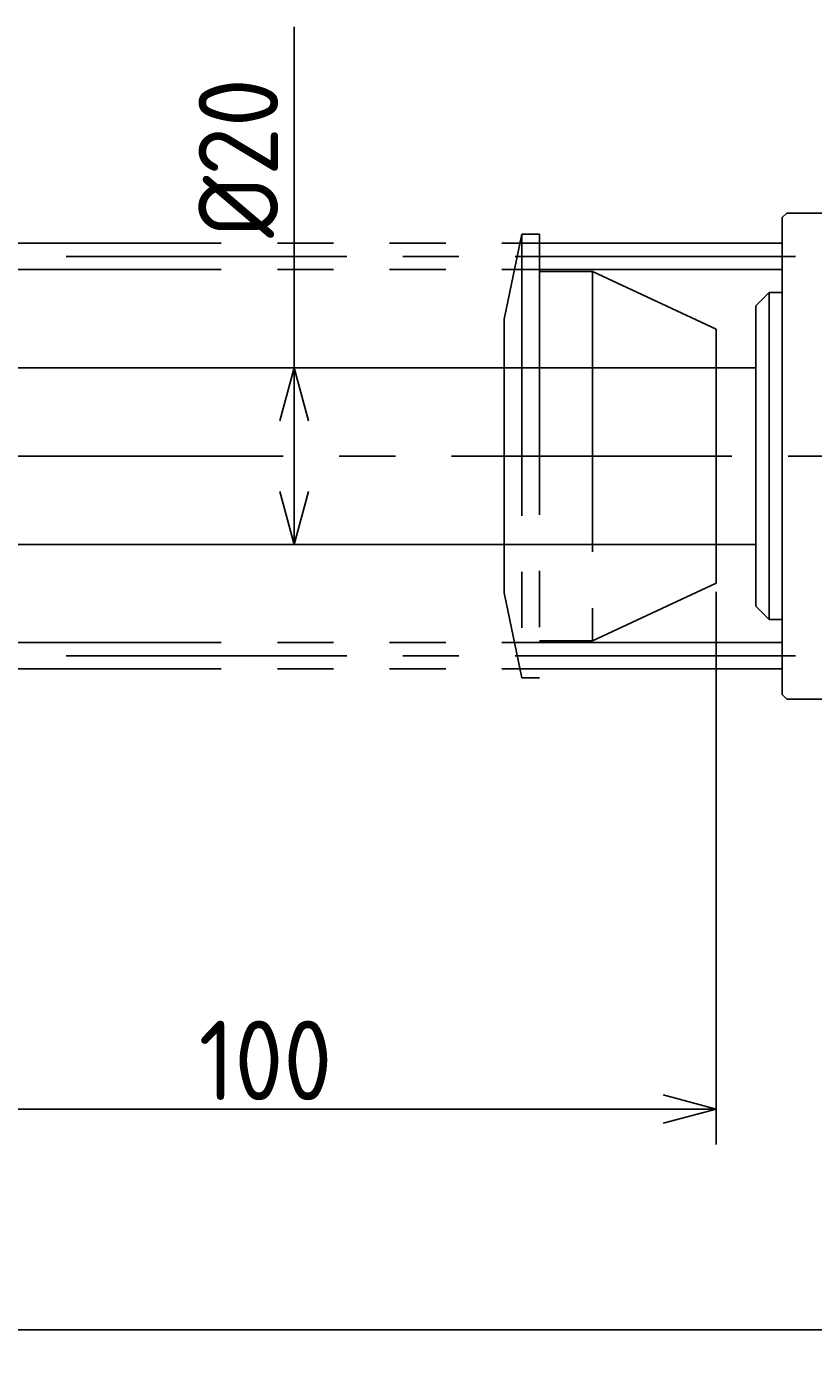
# Model space of a CAD drawing. Extents: x 11 to 460, y 86 to 255.
# Tile 2 of 3: x 100 to 189, y 86 to 237. Entities that reach past the tile are written whole.
import ezdxf

# ---------------------------------------------------------------- set-up
doc = ezdxf.new("R2010")
doc.units = 0
doc.header["$MEASUREMENT"] = 0
doc.header["$PDMODE"] = 3
doc.header["$PDSIZE"] = 2
doc.linetypes.add('CENTER', pattern=[50.8, 31.75, -6.35, 6.35, -6.35])
doc.linetypes.add('PHANTOM', pattern=[63.5, 31.75, -6.35, 6.35, -6.35, 6.35, -6.35])
doc.layers.get('0').update_dxf_attribs({"linetype": 'CONTINUOUS'})
doc.layers.get('DEFPOINTS').update_dxf_attribs({"linetype": 'CONTINUOUS'})
doc.layers.add('18-0-CON', color=3, linetype='CONTINUOUS')
doc.layers.add('図形', color=7, linetype='CONTINUOUS')
doc.layers.get('0').off()
doc.styles.add('DIMENSION', font='isocp.shx', dxfattribs={"bigfont": 'bigfont.shx'})
doc.dimstyles.get("Standard").update_dxf_attribs({"dimtxt": 0.18, "dimasz": 0.18, "dimexe": 0.18, "dimexo": 0.0625, "dimgap": 0.09, "dimtad": 0, "dimtih": 1, "dimtoh": 1, "dimdec": 4, "dimzin": 0, "dimdsep": 46, "dimtxsty": 'DIMENSION', "dimcen": 0.09, "dimadec": 0, "dimazin": 0, "dimtfac": 1, "dimtdec": 4, "dimtofl": 0, "dimtmove": 2, "dimatfit": 3, "dimfxl": 1, "dimtolj": 1, "dimarcsym": 0})

# ---------------------------------------------------------------- blocks, each defined once
blk = doc.blocks.new('_OPEN30')
at = {"color": 0, "linetype": 'ByBlock'}
for p, q in [((-1, 0.268), (0, 0)), ((0, 0), (-1, -0.268)), ((0, 0), (-1, 0))]:
    blk.add_line(p, q, dxfattribs=at)
blk = doc.blocks.new('*U30')
at = {"layer": '18-0-CON', "color": 3, "style": 'DIMENSION'}
blk.add_text('100', height=9, dxfattribs=at).set_placement((119.01, 116))
blk = doc.blocks.new('*D29')
at = {"layer": '18-0-CON', "color": 3}
for p, q in [((77.57, 173.53), (77.57, 111)), ((177.57, 173.53), (177.57, 111)), ((171.57, 115), (83.57, 115))]:
    blk.add_line(p, q, dxfattribs=at)
at = {"layer": 'DEFPOINTS', "color": 0}
for p in [(77.57, 174.53), (177.57, 174.53), (77.57, 115)]:
    blk.add_point(p, dxfattribs=at)
at = {"layer": '18-0-CON'}
blk.add_blockref('*U30', (0, 0), dxfattribs=at)
at = {"layer": '18-0-CON', "color": 3, "xscale": 6, "yscale": 6, "zscale": 6, "rotation": 180}
blk.add_blockref('_OPEN30', (77.57, 115), dxfattribs=at)
at = {"layer": '18-0-CON', "color": 3, "xscale": 6, "yscale": 6, "zscale": 6}
blk.add_blockref('_OPEN30', (177.57, 115), dxfattribs=at)
blk = doc.blocks.new('*U34')
at = {"layer": '18-0-CON', "color": 3, "style": 'DIMENSION'}
blk.add_text('328', height=9, dxfattribs=at).set_placement((208.12, 91))
blk = doc.blocks.new('*D33')
at = {"layer": '18-0-CON', "color": 3}
for p, q in [((53.57, 172.4), (53.57, 86)), ((381.57, 157.1), (381.57, 86)), ((59.57, 90), (375.57, 90))]:
    blk.add_line(p, q, dxfattribs=at)
at = {"layer": 'DEFPOINTS', "color": 0}
for p in [(53.57, 173.4), (381.57, 158.1), (381.57, 90)]:
    blk.add_point(p, dxfattribs=at)
at = {"layer": '18-0-CON'}
blk.add_blockref('*U34', (0, 0), dxfattribs=at)
at = {"layer": '18-0-CON', "color": 3, "xscale": 6, "yscale": 6, "zscale": 6, "rotation": 180}
blk.add_blockref('_OPEN30', (53.57, 90), dxfattribs=at)
at = {"layer": '18-0-CON', "color": 3, "xscale": 6, "yscale": 6, "zscale": 6}
blk.add_blockref('_OPEN30', (381.57, 90), dxfattribs=at)

msp = doc.modelspace()

# ---------------------------------------------------------------- linework, layer by layer
at = {"layer": '18-0-CON', "color": 3}
for p, q in [((129.81823, 237.49181), (129.81823, 198.90362)), ((129.81823, 184.90362), (129.81823, 192.90362)), ((128.81823, 178.90362), (125.81823, 178.90362))]:
    msp.add_line(p, q, dxfattribs=at)
at = {"layer": '図形', "color": 7, "linetype": 'Continuous'}
for p, q in [((185.06823, 215.90389), (185.56823, 216.40389)), ((185.06823, 215.90389), (185.56823, 216.40389)), ((185.06823, 188.90409), (185.06823, 215.90389)), ((185.06823, 213.90774), (185.06823, 215.90389)), ((190.56823, 216.40389), (185.56823, 216.40389)), ((183.56823, 207.40362), (182.06823, 205.90362)), ((183.56823, 207.40362), (182.06823, 205.90362)), ((185.06823, 207.40362), (183.56823, 207.40362)), ((183.56823, 207.40362), (183.56823, 170.40457)), ((182.06823, 205.90362), (182.06823, 188.90409)), ((182.06823, 205.90362), (182.06823, 198.90362)), ((182.06823, 205.90362), (182.06823, 198.90362)), ((182.06823, 204.40362), (182.06823, 198.90362)), ((182.06823, 198.90362), (77.56823, 198.90362)), ((182.06823, 172.90457), (182.06823, 188.90409)), ((185.06823, 188.90409), (185.06823, 163.90045)), ((182.06823, 178.90362), (77.56823, 178.90362)), ((182.06823, 171.90457), (182.06823, 178.90457)), ((182.06823, 173.40457), (182.06823, 178.90457)), ((182.06823, 171.90457), (182.06823, 178.90457)), ((183.56823, 170.40457), (182.06823, 171.90457)), ((183.56823, 170.40457), (182.06823, 171.90457)), ((185.06823, 170.40457), (183.56823, 170.40457)), ((185.06823, 163.90045), (185.06823, 161.90429)), ((185.06823, 163.90045), (185.06823, 161.90429)), ((185.06823, 161.90429), (185.56823, 161.40429)), ((185.06823, 161.90429), (185.56823, 161.40429)), ((190.56823, 161.40429), (185.56823, 161.40429))]:
    msp.add_line(p, q, dxfattribs=at)
at = {"layer": '図形', "color": 5, "linetype": 'PHANTOM'}
for p, q in [((153.56823, 204.40409), (155.56823, 214.00409)), ((155.56823, 214.00409), (157.56823, 214.00409)), ((155.56823, 213.90409), (155.56823, 163.90409)), ((157.56823, 214.00409), (157.56823, 163.80409)), ((185.06823, 213.00409), (59.06808, 213.00409)), ((185.06823, 210.00409), (59.06808, 210.00409)), ((157.56823, 209.80409), (163.5662, 209.80409)), ((163.56823, 209.80409), (160.66823, 209.80409)), ((163.56823, 209.80409), (177.56823, 203.27578)), ((163.56823, 209.80409), (163.56823, 168.00409)), ((153.56823, 204.40409), (153.56823, 188.90409)), ((177.56823, 174.5324), (177.56823, 203.27578)), ((153.56823, 173.40409), (153.56823, 188.90409)), ((163.56823, 168.00409), (177.56823, 174.5324)), ((153.56823, 173.40409), (155.56823, 163.80409)), ((185.06823, 167.80409), (59.06808, 167.80409)), ((157.56823, 168.00409), (163.5662, 168.00409)), ((185.06823, 164.80409), (59.06808, 164.80409)), ((155.56823, 163.80409), (157.56823, 163.80409))]:
    msp.add_line(p, q, dxfattribs=at)
at = {"layer": '図形', "color": 3, "linetype": 'CENTER'}
for p, q in [((186.56823, 211.50409), (55.56823, 211.50409)), ((382.56823, 188.90409), (49.56823, 188.90409)), ((186.56823, 166.30409), (55.56823, 166.30409))]:
    msp.add_line(p, q, dxfattribs=at)

# ---------------------------------------------------------------- block references
at = {"layer": '18-0-CON', "color": 3, "xscale": 6, "yscale": 6, "zscale": 6}
for p, rotation in [((129.81823, 198.90362), 90), ((129.81823, 178.90362), 270)]:
    msp.add_blockref('_OPEN30', p, dxfattribs=dict(at, rotation=rotation))

# ---------------------------------------------------------------- texts
at = {"layer": '18-0-CON', "color": 3, "style": 'DIMENSION'}
msp.add_text('%%c20', height=9, rotation=90, dxfattribs=at).set_placement((127.99531, 213.60971))

# ---------------------------------------------------------------- dimensions: what is measured, and where the dimension line sits
at = {"layer": '18-0-CON'}
for base, p1, p2, picture, middle in [((77.56823, 115), (177.56823, 174.5324), (77.56823, 174.5324), '*D29', (127.56823, 120.5)), ((381.56823, 90), (53.56823, 173.40409), (381.56823, 158.10354), '*D33', (217.56823, 95.50089))]:
    dim = msp.add_linear_dim(base=base, p1=p1, p2=p2, dimstyle='STANDARD', override={"dimscale": 2}, dxfattribs=at)
    dim.commit()
    dim.dimension.update_dxf_attribs({"geometry": picture, "text_midpoint": middle})

doc.saveas('drawing.dxf')
